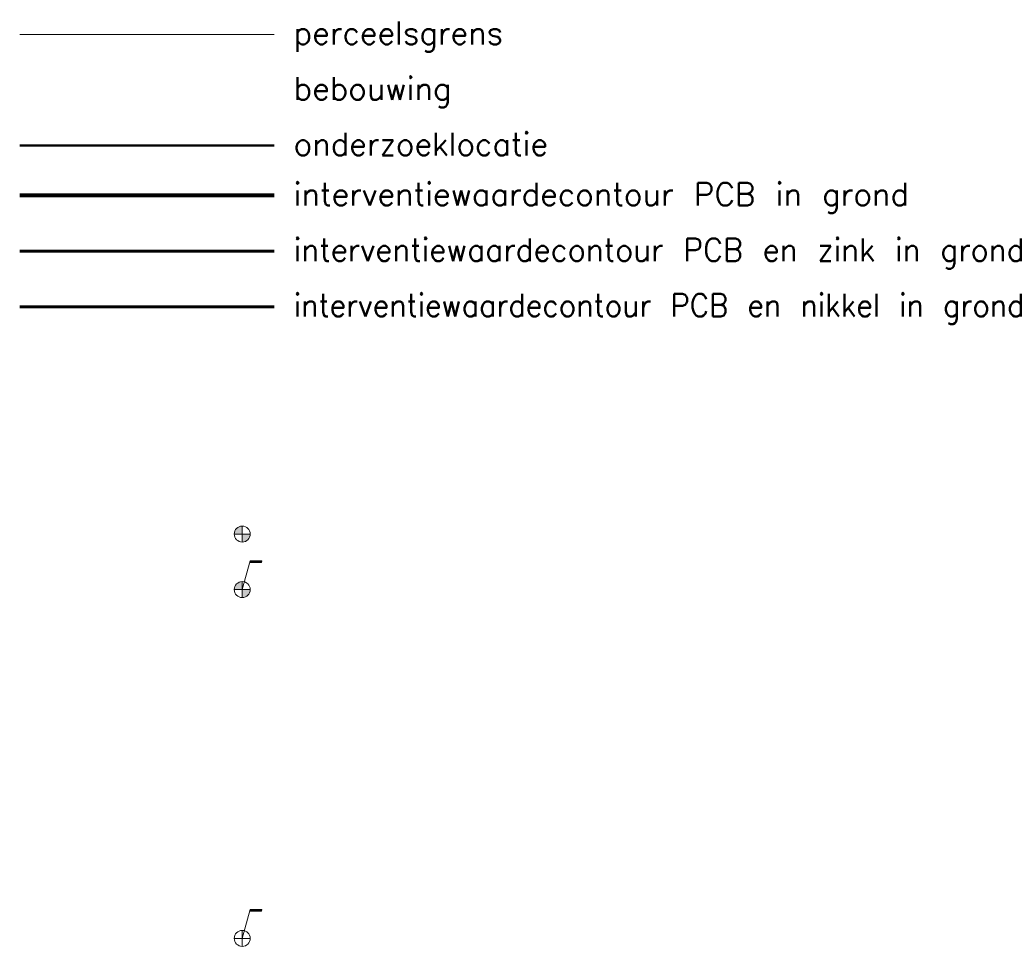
# Model space of a CAD drawing. Header units: metres. Extents: x 100797 to 101446, y 431104 to 431509.
# Tile 10 of 35: x 101402 to 101446, y 431148 to 431188. Entities that reach past the tile are written whole.
import ezdxf

# ---------------------------------------------------------------- set-up
doc = ezdxf.new("R2010")
doc.units = ezdxf.units.M
for name, pattern in [('BORDER', [44.45, 12.7, -6.35, 12.7, -6.35, 0, -6.35]), ('DASHDOT', [25.4, 12.7, -6.35, 0, -6.35]), ('DASHED', [19.05, 12.7, -6.35]), ('DIVIDE', [31.75, 12.7, -6.35, 0, -6.35, 0, -6.35]), ('PHANTOM2', [31.75, 15.875, -3.175, 3.175, -3.175, 3.175, -3.175])]:
    doc.linetypes.add(name, pattern=pattern)
for name, color, linetype, lineweight in [('AR_BLOCKS', 1, 'CONTINUOUS', 5), ('AR_I-CONTOUR', 220, 'PHANTOM2', 80), ('AR_ONDERZOEKSLOKATIE', 3, 'BORDER', 50), ('AR_ONTGRAVINGSCONTOUR', 150, 'DIVIDE', 35), ('AR_VERONTREINIGING', 141, 'DASHDOT', 35), ('PERCELEN', 2, 'DASHED', 9)]:
    doc.layers.add(name, color=color, linetype=linetype, lineweight=lineweight)
doc.styles.get("Standard").update_dxf_attribs({"font": 'txt.shx', "height": 2.5})

# ---------------------------------------------------------------- blocks, each defined once
blk = doc.blocks.new('UIJVFEWGJJ')
at = {"layer": 'AR_BLOCKS', "linetype": 'ByBlock', "lineweight": -2}
h = blk.add_hatch(color=0, dxfattribs=at)
h.paths.add_polyline_path([(0, 0), (0, 0.28, 0.414214), (-0.28, 0)])
h.paths.add_polyline_path([(0.28, 0), (0, 0), (0, -0.28, 0.414214)])
at = {"layer": 'AR_BLOCKS', "color": 0, "linetype": 'ByBlock', "lineweight": -2}
for p, q in [((0, 0), (-0.28, 0)), ((0, 0.28), (0, -0.28)), ((0, 0), (0.28, 0))]:
    blk.add_line(p, q, dxfattribs=at)
blk.add_circle((0, 0), 0.28, dxfattribs=at)
blk = doc.blocks.new('RGFJKDVGTDTRH')
at = {"layer": 'AR_BLOCKS', "linetype": 'ByBlock', "lineweight": -2}
blk.add_hatch(color=0, dxfattribs=at).paths.add_polyline_path([(0.69, 1.015), (0.282, 1.015), (0.266, 0.957), (0.674, 0.957)])
h = blk.add_hatch(color=0, dxfattribs=at)
h.paths.add_polyline_path([(0, 0), (0, 0.28, 0.414214), (-0.28, 0)])
h.paths.add_polyline_path([(0.28, 0), (0, 0), (0, -0.28, 0.414214)])
at = {"layer": 'AR_BLOCKS', "color": 0, "linetype": 'ByBlock', "lineweight": -2}
for p, q in [((0, 0), (0.282, 1.015)), ((0.266, 0.957), (0.674, 0.957)), ((0.282, 1.015), (0.69, 1.015)), ((0.674, 0.957), (0.69, 1.015)), ((0, 0), (-0.28, 0)), ((0, 0.28), (0, -0.28)), ((0, 0), (0.28, 0))]:
    blk.add_line(p, q, dxfattribs=at)
blk.add_circle((0, 0), 0.28, dxfattribs=at)
blk = doc.blocks.new('DFVTRHJYUFYUTYYT')
at = {"layer": 'AR_BLOCKS', "linetype": 'ByBlock', "lineweight": -2}
blk.add_hatch(color=0, dxfattribs=at).paths.add_polyline_path([(0.69, 1.015), (0.282, 1.015), (0.266, 0.957), (0.674, 0.957)])
at = {"layer": 'AR_BLOCKS', "color": 0, "linetype": 'ByBlock', "lineweight": -2}
for p, q in [((0, 0), (0.282, 1.015)), ((0.266, 0.957), (0.674, 0.957)), ((0.282, 1.015), (0.69, 1.015)), ((0.674, 0.957), (0.69, 1.015)), ((0, 0.28), (0, -0.28)), ((0, 0), (-0.28, 0)), ((0, 0), (0.28, 0))]:
    blk.add_line(p, q, dxfattribs=at)
blk.add_circle((0, 0), 0.28, dxfattribs=at)

msp = doc.modelspace()

# ---------------------------------------------------------------- linework, layer by layer
at = {"layer": 'AR_I-CONTOUR', "ltscale": 1.5}
msp.add_line((101413.568, 431180.583), (101402.382, 431180.583), dxfattribs=at)
at = {"layer": 'AR_ONDERZOEKSLOKATIE', "color": 10}
msp.add_line((101413.568, 431182.79), (101402.382, 431182.79), dxfattribs=at)
at = {"layer": 'AR_ONTGRAVINGSCONTOUR', "lineweight": 60}
msp.add_line((101413.568, 431178.14), (101402.382, 431178.14), dxfattribs=at)
at = {"layer": 'AR_VERONTREINIGING', "lineweight": 60}
msp.add_line((101413.568, 431175.696), (101402.382, 431175.696), dxfattribs=at)
at = {"layer": 'PERCELEN'}
msp.add_line((101413.568, 431187.677), (101402.382, 431187.677), dxfattribs=at)

# ---------------------------------------------------------------- block references
at = {"layer": 'AR_BLOCKS', "color": 114, "xscale": 1.25, "yscale": 1.25, "zscale": 1.25}
for name, p in [('UIJVFEWGJJ', (101412.171, 431165.692)), ('RGFJKDVGTDTRH', (101412.171, 431163.248))]:
    msp.add_blockref(name, p, dxfattribs=at)
at = {"layer": 'AR_BLOCKS', "xscale": 1.25, "yscale": 1.25, "zscale": 1.25}
msp.add_blockref('DFVTRHJYUFYUTYYT', (101412.171, 431147.901), dxfattribs=at)

# ---------------------------------------------------------------- texts
at = {"layer": 'AR_ONDERZOEKSLOKATIE', "linetype": 'Continuous', "lineweight": 13}
for s, p in [('perceelsgrens', (101414.435, 431187.239)), ('bebouwing', (101414.435, 431184.795)), ('onderzoeklocatie', (101414.435, 431182.352)), ('interventiewaardecontour PCB in grond', (101414.435, 431180.145)), ('interventiewaardecontour PCB en zink in grond', (101414.435, 431177.702)), ('interventiewaardecontour PCB en nikkel in grond', (101414.435, 431175.259))]:
    msp.add_text(s, height=1, dxfattribs=at).set_placement(p)

doc.saveas('drawing.dxf')
